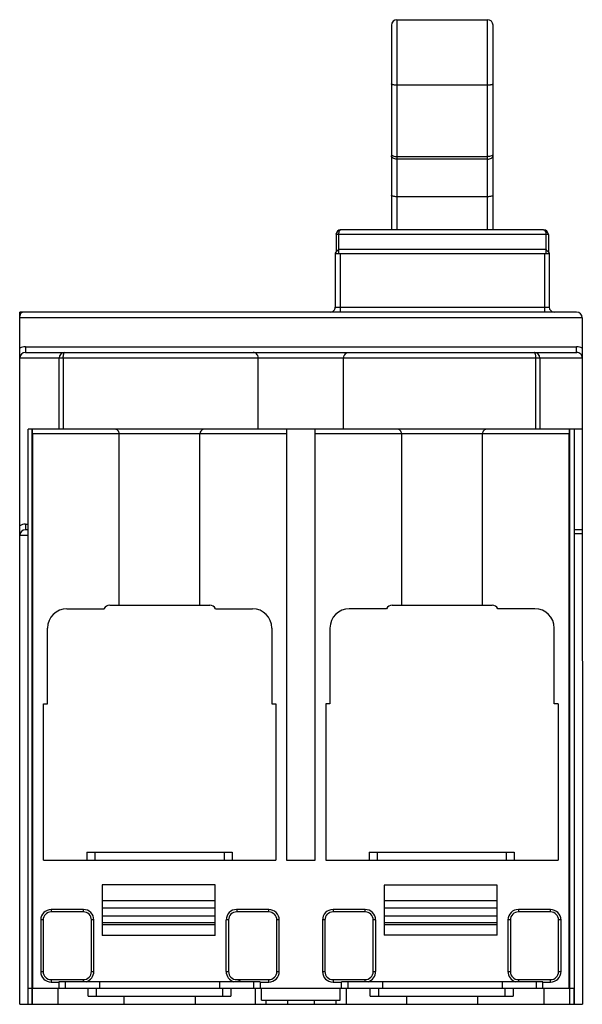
# Model space of a CAD drawing. Header units: millimetres. Extents: x 18 to 87, y 12 to 134.
import ezdxf

# ---------------------------------------------------------------- set-up
doc = ezdxf.new("R2010")
doc.units = ezdxf.units.MM
doc.header["$LTSCALE"] = 9.41961
doc.layers.get('0').update_dxf_attribs({"linetype": 'CONTINUOUS'})

msp = doc.modelspace()

# ---------------------------------------------------------------- linework, layer by layer
at = {"color": 7, "linetype": 'Continuous'}
for p, q in [((64.4, 133.63), (64.4, 107.59)), ((64.4, 133.63), (75.6, 133.63)), ((75.6, 107.59), (75.6, 133.63)), ((63.7, 132.93), (63.7, 107.59)), ((76.3, 107.59), (76.3, 132.93)), ((75.61, 125.51), (64.41, 125.51)), ((64.4, 116.65), (75.6, 116.65)), ((75.6, 116.34), (64.4, 116.34)), ((75.6, 111.69), (64.4, 111.69)), ((82.56, 107.59), (57.45, 107.59)), ((56.85, 106.99), (56.85, 104.82)), ((83.16, 106.99), (56.85, 106.99)), ((57.15, 106.99), (57.15, 104.59)), ((82.86, 106.99), (82.86, 104.59)), ((83.16, 106.99), (83.16, 104.82)), ((57.15, 105.19), (82.86, 105.19)), ((56.75, 104.73), (56.75, 97.99)), ((83.27, 104.59), (56.75, 104.59)), ((57.35, 104.59), (57.35, 97.39)), ((82.67, 104.59), (82.67, 97.39)), ((83.27, 104.73), (83.27, 97.99)), ((56.75, 97.99), (83.27, 97.99)), ((17.64, 11.59), (17.64, 97.39)), ((86.66, 97.39), (17.64, 97.39)), ((87.36, 96.69), (17.64, 96.69)), ((87.36, 96.69), (87.37, 11.59)), ((18.34, 93.09), (86.66, 93.09)), ((86.66, 92.39), (86.66, 93.09)), ((87.37, 91.69), (17.64, 91.69)), ((18.34, 92.39), (86.67, 92.39)), ((22.53, 82.89), (22.53, 91.69)), ((23.03, 91.69), (23.03, 82.89)), ((47.2, 82.89), (47.2, 91.69)), ((57.78, 82.89), (57.78, 91.69)), ((81.62, 82.89), (81.62, 91.69)), ((82.12, 91.69), (82.12, 82.89)), ((18.67, 11.59), (18.67, 82.89)), ((40.57, 82.89), (18.67, 82.89)), ((19.15, 82.89), (19.15, 11.59)), ((19.24, 82.29), (19.24, 13.59)), ((39.97, 82.29), (19.24, 82.29)), ((29.98, 61.04), (29.98, 82.29)), ((39.98, 61.04), (39.98, 82.29)), ((50.73, 82.29), (39.98, 82.29)), ((75.57, 82.89), (40.58, 82.89)), ((50.73, 29.39), (50.73, 82.89)), ((54.23, 82.89), (54.23, 29.39)), ((74.97, 82.29), (54.23, 82.29)), ((64.98, 61.04), (64.98, 82.29)), ((85.74, 82.29), (74.98, 82.29)), ((74.98, 61.04), (74.98, 82.29)), ((87.37, 82.89), (75.58, 82.89)), ((85.74, 13.59), (85.74, 82.29)), ((85.83, 11.59), (85.83, 82.89)), ((86.37, 82.89), (86.37, 11.59)), ((18.34, 71.09), (18.34, 70.39)), ((18.34, 71.09), (18.67, 71.09)), ((18.67, 69.69), (17.64, 69.69)), ((18.67, 70.39), (18.34, 70.39)), ((87.37, 70.39), (86.37, 70.39)), ((87.37, 69.89), (86.37, 69.89)), ((28.79, 61.04), (41.19, 61.04)), ((63.79, 61.04), (76.19, 61.04)), ((23.49, 60.62), (28.09, 60.62)), ((41.89, 60.62), (46.49, 60.62)), ((63.09, 60.62), (58.49, 60.62)), ((81.49, 60.62), (76.89, 60.62)), ((21.09, 48.84), (21.09, 58.22)), ((48.89, 58.22), (48.89, 48.84)), ((56.09, 58.22), (56.09, 48.84)), ((83.89, 48.84), (83.89, 58.22)), ((20.59, 29.44), (20.59, 48.84)), ((20.59, 48.84), (21.09, 48.84)), ((48.89, 48.84), (49.39, 48.84)), ((49.39, 48.84), (49.39, 29.44)), ((56.09, 48.84), (55.59, 48.84)), ((55.59, 48.84), (55.59, 29.44)), ((84.39, 48.84), (83.89, 48.84)), ((84.39, 48.84), (84.39, 29.44)), ((20.59, 29.44), (49.39, 29.44)), ((25.96, 30.44), (43.96, 30.44)), ((25.96, 30.44), (25.96, 29.44)), ((26.96, 30.44), (26.96, 29.44)), ((29.98, 29.39), (29.98, 29.44)), ((39.98, 29.39), (29.98, 29.39)), ((39.98, 29.39), (39.98, 29.44)), ((42.96, 30.44), (42.96, 29.44)), ((43.96, 30.44), (43.96, 29.44)), ((54.23, 29.39), (50.73, 29.39)), ((55.59, 29.44), (84.39, 29.44)), ((60.94, 30.44), (78.94, 30.44)), ((60.94, 30.44), (60.94, 29.44)), ((61.94, 30.44), (61.94, 29.44)), ((64.98, 29.39), (64.98, 29.44)), ((74.98, 29.39), (64.98, 29.39)), ((74.98, 29.39), (74.98, 29.44)), ((77.94, 30.44), (77.94, 29.44)), ((78.94, 30.44), (78.94, 29.44)), ((41.86, 26.38), (27.86, 26.38)), ((27.86, 26.38), (27.86, 20.13)), ((41.86, 20.13), (41.86, 26.38)), ((76.83, 26.37), (62.83, 26.37)), ((62.83, 26.37), (62.83, 20.15)), ((76.83, 20.15), (76.83, 26.37)), ((27.86, 24.44), (41.86, 24.44)), ((62.83, 24.44), (76.83, 24.44)), ((25.53, 23.34), (21.54, 23.34)), ((21.54, 23.34), (21.54, 23.04)), ((27.86, 23.54), (41.86, 23.54)), ((48.51, 23.34), (44.53, 23.34)), ((44.53, 23.34), (44.53, 23.04)), ((48.51, 23.04), (48.51, 23.34)), ((60.45, 23.34), (56.47, 23.34)), ((56.47, 23.34), (56.47, 23.04)), ((60.45, 23.04), (60.45, 23.34)), ((62.83, 23.54), (76.83, 23.54)), ((83.43, 23.34), (79.45, 23.34)), ((79.45, 23.34), (79.45, 23.04)), ((83.43, 23.04), (83.43, 23.34)), ((20.54, 22.04), (20.24, 22.04)), ((20.24, 22.04), (20.24, 15.64)), ((20.54, 22.04), (20.54, 15.63)), ((25.53, 23.04), (21.54, 23.04)), ((26.83, 22.04), (26.53, 22.04)), ((26.53, 15.64), (26.53, 22.04)), ((26.83, 15.63), (26.83, 22.04)), ((27.86, 22.54), (41.86, 22.54)), ((43.53, 22.04), (43.23, 22.04)), ((43.23, 15.64), (43.23, 22.03)), ((43.53, 22.04), (43.53, 15.64)), ((48.51, 23.04), (44.53, 23.04)), ((49.81, 22.04), (49.51, 22.04)), ((49.51, 15.64), (49.51, 22.04)), ((49.81, 15.64), (49.81, 22.04)), ((55.47, 22.04), (55.17, 22.04)), ((55.17, 22.04), (55.17, 15.64)), ((55.47, 22.04), (55.47, 15.64)), ((60.45, 23.04), (56.47, 23.04)), ((61.75, 22.04), (61.45, 22.04)), ((61.45, 15.64), (61.45, 22.04)), ((61.75, 22.04), (61.75, 15.64)), ((62.83, 22.54), (76.83, 22.54)), ((78.45, 22.04), (78.15, 22.04)), ((78.15, 22.04), (78.15, 15.64)), ((78.45, 22.04), (78.45, 15.64)), ((83.43, 23.04), (79.45, 23.04)), ((84.73, 22.04), (84.43, 22.04)), ((84.43, 15.63), (84.43, 22.04)), ((84.73, 15.64), (84.73, 22.04)), ((27.86, 21.74), (41.86, 21.74)), ((41.86, 21.44), (27.86, 21.44)), ((62.83, 21.74), (76.83, 21.74)), ((76.83, 21.44), (62.83, 21.44)), ((41.86, 20.13), (27.86, 20.13)), ((76.83, 20.15), (62.83, 20.15)), ((20.24, 15.64), (20.54, 15.64)), ((26.53, 15.64), (26.83, 15.64)), ((43.23, 15.64), (43.53, 15.64)), ((49.51, 15.64), (49.81, 15.64)), ((55.17, 15.64), (55.47, 15.64)), ((61.45, 15.64), (61.75, 15.64)), ((78.15, 15.64), (78.45, 15.64)), ((84.43, 15.64), (84.73, 15.64)), ((18.67, 13.59), (19.15, 13.59)), ((19.19, 13.59), (85.79, 13.59)), ((19.19, 13.59), (19.19, 11.59)), ((21.54, 14.64), (25.53, 14.64)), ((21.54, 14.64), (21.54, 14.34)), ((21.54, 14.34), (22.49, 14.34)), ((22.36, 13.59), (22.36, 11.59)), ((47.44, 14.39), (22.49, 14.39)), ((22.49, 14.39), (22.49, 13.59)), ((23.27, 14.39), (23.27, 13.59)), ((26.11, 12.59), (26.11, 13.59)), ((27.11, 13.59), (27.11, 12.59)), ((27.54, 14.39), (27.54, 13.59)), ((42.39, 14.39), (42.39, 13.59)), ((42.81, 12.59), (42.81, 13.59)), ((43.81, 13.59), (43.81, 12.59)), ((44.53, 14.64), (48.51, 14.64)), ((46.66, 13.59), (46.66, 14.39)), ((46.83, 13.59), (46.83, 11.59)), ((47.44, 14.39), (47.44, 13.59)), ((47.44, 14.34), (48.51, 14.34)), ((47.61, 12.09), (47.61, 13.59)), ((48.51, 14.34), (48.51, 14.64)), ((56.47, 14.64), (60.45, 14.64)), ((56.47, 14.64), (56.47, 14.34)), ((56.47, 14.34), (57.54, 14.34)), ((57.36, 12.09), (57.36, 13.59)), ((82.49, 14.39), (57.54, 14.39)), ((57.54, 13.59), (57.54, 14.39)), ((58.15, 11.59), (58.15, 13.59)), ((58.32, 14.39), (58.32, 13.59)), ((60.45, 14.39), (60.45, 14.64)), ((61.09, 12.59), (61.09, 13.59)), ((62.09, 13.59), (62.09, 12.59)), ((62.59, 14.39), (62.59, 13.59)), ((77.44, 14.39), (77.44, 13.59)), ((77.79, 12.59), (77.79, 13.59)), ((78.79, 13.59), (78.79, 12.59)), ((79.45, 14.64), (83.43, 14.64)), ((79.45, 14.64), (79.45, 14.39)), ((81.71, 13.59), (81.71, 14.39)), ((82.49, 13.59), (82.49, 14.39)), ((82.49, 14.34), (83.43, 14.34)), ((82.61, 13.59), (82.61, 11.59)), ((83.43, 14.34), (83.43, 14.64)), ((85.79, 13.59), (85.79, 11.59)), ((85.83, 13.59), (86.34, 13.59)), ((86.34, 11.59), (86.34, 13.59)), ((26.11, 12.59), (43.81, 12.59)), ((30.56, 12.59), (30.56, 11.59)), ((39.41, 11.59), (39.41, 12.59)), ((61.09, 12.59), (78.79, 12.59)), ((65.56, 12.59), (65.56, 11.59)), ((74.41, 11.59), (74.41, 12.59)), ((17.64, 11.59), (87.37, 11.59)), ((47.61, 12.09), (57.36, 12.09)), ((48.14, 12.09), (48.14, 11.59)), ((50.86, 11.59), (50.86, 12.09)), ((54.12, 12.09), (54.12, 11.59)), ((56.84, 12.09), (56.84, 11.59))]:
    msp.add_line(p, q, dxfattribs=at)
for centre, radius, start, end in [((64.4, 132.93), 0.7, 90, 180), ((75.6, 132.93), 0.7, 0, 90), ((57.44, 106.99), 0.6, 90.003, 180.0014), ((57.45, 106.99), 0.6, 90.0041, 180), ((82.56, 106.99), 0.6, 0, 89.9973), ((55.99, 105.75), 1.27, 312.7889, 315.1466), ((84.01, 105.74), 1.25, 224.8446, 227.2168), ((56.15, 97.99), 0.6, 269.9993, 0.0002), ((83.87, 97.99), 0.6, 180, 270), ((18.14, 96.89), 0.5, 90, 180), ((86.66, 96.69), 0.7, 0, 89.9948), ((18.34, 91.69), 1.4, 90.0268, 119.9989), ((86.66, 91.69), 1.4, 60, 90), ((18.34, 91.69), 0.7, 90, 180), ((23.23, 91.69), 0.7, 90, 180), ((81.42, 91.69), 0.7, 0, 90), ((86.67, 91.69), 0.7, 0, 90.0084), ((29.38, 82.29), 0.6, 0, 90.0052), ((40.58, 82.29), 0.6, 89.9916, 180), ((64.38, 82.29), 0.6, 0, 90.0052), ((75.58, 82.29), 0.6, 89.9916, 180), ((18.34, 69.69), 1.4, 90, 120), ((18.34, 69.69), 0.7, 90, 180), ((28.79, 60.24), 0.8, 90, 151.6411), ((41.19, 60.24), 0.8, 28.3589, 90), ((63.79, 60.24), 0.8, 90, 151.6411), ((76.19, 60.24), 0.8, 28.3589, 90), ((23.49, 58.22), 2.4, 90, 180), ((46.49, 58.22), 2.4, 360, 90), ((58.49, 58.22), 2.4, 90, 180), ((81.49, 58.22), 2.4, 360, 90), ((21.54, 22.03), 1.3, 89.9887, 179.986), ((25.53, 22.04), 1.3, 0.0132, 90.0325), ((44.53, 22.04), 1.3, 90.0325, 180.0133), ((48.51, 22.03), 1.3, 0.0095, 90.0216), ((56.47, 22.03), 1.3, 89.9778, 179.9889), ((60.45, 22.04), 1.3, 0, 90), ((79.45, 22.04), 1.3, 90, 180), ((83.43, 22.03), 1.3, 0.014, 90.0119), ((21.54, 22.03), 1, 89.9826, 179.9805), ((25.53, 22.04), 1, 359.9813, 90), ((44.53, 22.04), 1, 90, 180), ((48.51, 22.03), 1, 0.1029, 90.0198), ((56.47, 22.03), 1, 89.9801, 179.898), ((60.45, 22.04), 1, 0, 90), ((79.45, 22.04), 1, 90, 180.0187), ((83.43, 22.03), 1, 0.0205, 90.0154), ((21.54, 15.64), 1.3, 180.0093, 270.008), ((21.54, 15.64), 1, 180.1037, 270.0185), ((25.53, 15.64), 1, 270, 360), ((25.53, 15.64), 1.3, 285.9297, 359.99), ((44.53, 15.64), 1.3, 179.9904, 254.0454), ((44.53, 15.64), 1, 180, 270), ((48.51, 15.64), 1.3, 269.9762, 359.9859), ((48.51, 15.64), 1, 269.9827, 359.9805), ((56.47, 15.64), 1.3, 180.014, 270.0119), ((56.47, 15.64), 1, 180.0206, 270.0154), ((60.45, 15.64), 1, 270, 360), ((60.45, 15.64), 1.3, 285.942, 0), ((79.45, 15.64), 1.3, 180, 254.0578), ((79.45, 15.64), 1, 180, 270), ((83.43, 15.64), 1.3, 269.9782, 359.9897), ((83.43, 15.64), 1, 269.9814, 359.8972)]:
    msp.add_arc(centre, radius, start, end, dxfattribs=at)
for centre, start_param, end_param in [((19.23, 82.29), -1.570796, 0), ((85.75, 82.29), 0, 1.570796)]:
    msp.add_ellipse(centre, major_axis=(0, 0.6), ratio=0.017455, start_param=start_param, end_param=end_param, dxfattribs=at)
for points, knots in [([(64.41, 125.51), (64.32, 125.51), (64.19, 125.51), (64.02, 125.53), (63.92, 125.56), (63.83, 125.58), (63.75, 125.61), (63.7, 125.66), (63.7, 125.69)], [0, 0, 0, 0, 0.357798, 0.520849, 0.665463, 0.787189, 0.883193, 1, 1, 1, 1]), ([(76.3, 125.69), (76.3, 125.66), (76.26, 125.61), (76.18, 125.58), (76.09, 125.56), (75.99, 125.53), (75.82, 125.51), (75.69, 125.51), (75.61, 125.51)], [0, 0, 0, 0, 0.116748, 0.212719, 0.334426, 0.479039, 0.642108, 1, 1, 1, 1]), ([(63.7, 116.95), (63.7, 116.93), (63.72, 116.89), (63.76, 116.83), (63.83, 116.78), (63.88, 116.75), (63.91, 116.74)], [0, 0, 0, 0, 0.193739, 0.416093, 0.683261, 1, 1, 1, 1]), ([(64.4, 116.34), (64.31, 116.34), (64.14, 116.36), (63.95, 116.44), (63.82, 116.52), (63.76, 116.6), (63.71, 116.68), (63.7, 116.74), (63.7, 116.76)], [0, 0, 0, 0, 0.30267, 0.577244, 0.698242, 0.807526, 0.906868, 1, 1, 1, 1]), ([(63.91, 116.74), (63.98, 116.71), (64.15, 116.67), (64.31, 116.65), (64.4, 116.65)], [0, 0, 0, 0, 0.466841, 1, 1, 1, 1]), ([(75.6, 116.34), (75.69, 116.34), (75.87, 116.36), (76.06, 116.44), (76.19, 116.52), (76.25, 116.6), (76.29, 116.68), (76.3, 116.74), (76.3, 116.76)], [0, 0, 0, 0, 0.302704, 0.57727, 0.698254, 0.807525, 0.90686, 1, 1, 1, 1]), ([(76.1, 116.74), (76.03, 116.71), (75.86, 116.67), (75.69, 116.65), (75.6, 116.65)], [0, 0, 0, 0, 0.466793, 1, 1, 1, 1]), ([(76.3, 116.95), (76.3, 116.93), (76.29, 116.89), (76.25, 116.83), (76.18, 116.78), (76.13, 116.75), (76.1, 116.74)], [0, 0, 0, 0, 0.193764, 0.416088, 0.683245, 1, 1, 1, 1]), ([(64.4, 111.69), (64.31, 111.69), (64.15, 111.69), (63.95, 111.72), (63.83, 111.77), (63.75, 111.8), (63.7, 111.84), (63.7, 111.87)], [0, 0, 0, 0, 0.35665, 0.663385, 0.785054, 0.88131, 1, 1, 1, 1]), ([(76.3, 111.87), (76.3, 111.84), (76.26, 111.8), (76.18, 111.77), (76.05, 111.72), (75.86, 111.69), (75.69, 111.69), (75.6, 111.69)], [0, 0, 0, 0, 0.118634, 0.214858, 0.336508, 0.643258, 1, 1, 1, 1]), ([(57.45, 107.59), (57.43, 107.59), (57.39, 107.58), (57.34, 107.54), (57.29, 107.49), (57.22, 107.39), (57.17, 107.22), (57.15, 107.07), (57.15, 106.99)], [0, 0, 0, 0, 0.07862, 0.163935, 0.263398, 0.380036, 0.665248, 1, 1, 1, 1]), ([(82.56, 107.59), (82.58, 107.59), (82.62, 107.58), (82.67, 107.54), (82.73, 107.49), (82.79, 107.39), (82.85, 107.22), (82.86, 107.07), (82.86, 106.99)], [0, 0, 0, 0, 0.078659, 0.164003, 0.263479, 0.380116, 0.665289, 1, 1, 1, 1]), ([(18.34, 93.09), (18.34, 93.04), (18.34, 92.95), (18.34, 92.82), (18.34, 92.7), (18.34, 92.61), (18.34, 92.55), (18.34, 92.51), (18.34, 92.47), (18.34, 92.44), (18.34, 92.42), (18.34, 92.4), (18.34, 92.39), (18.34, 92.39), (18.34, 92.39), (18.34, 92.39), (18.34, 92.39)], [0, 0, 0, 0, 0.194686, 0.382681, 0.555634, 0.707101, 0.772945, 0.831384, 0.881875, 0.923876, 0.956907, 0.980726, 0.989124, 0.995151, 0.998784, 1, 1, 1, 1]), ([(23.03, 91.69), (23.03, 91.78), (23.04, 91.91), (23.07, 92.08), (23.09, 92.18), (23.12, 92.27), (23.16, 92.34), (23.2, 92.39), (23.23, 92.39)], [0, 0, 0, 0, 0.361408, 0.524602, 0.668014, 0.786864, 0.880376, 1, 1, 1, 1]), ([(47.2, 91.69), (47.2, 91.79), (47.16, 91.99), (47, 92.21), (46.8, 92.35), (46.65, 92.39), (46.58, 92.39)], [0, 0, 0, 0, 0.302136, 0.566207, 0.794026, 1, 1, 1, 1]), ([(57.78, 91.69), (57.78, 91.79), (57.83, 91.99), (57.99, 92.21), (58.19, 92.35), (58.34, 92.39), (58.41, 92.39)], [0, 0, 0, 0, 0.302074, 0.566126, 0.793994, 1, 1, 1, 1]), ([(81.62, 91.69), (81.62, 91.78), (81.61, 91.91), (81.59, 92.07), (81.56, 92.18), (81.53, 92.27), (81.5, 92.33), (81.47, 92.37), (81.43, 92.39), (81.42, 92.39)], [0, 0, 0, 0, 0.358257, 0.52021, 0.662925, 0.782399, 0.876778, 0.946812, 1, 1, 1, 1]), ([(25.53, 23.04), (25.53, 23.04), (25.53, 23.04), (25.53, 23.04), (25.53, 23.05), (25.53, 23.06), (25.53, 23.07), (25.53, 23.09), (25.53, 23.13), (25.53, 23.17), (25.53, 23.22), (25.53, 23.28), (25.53, 23.32), (25.53, 23.34)], [0, 0, 0, 0, 0.0049, 0.019425, 0.04331, 0.076295, 0.118116, 0.168494, 0.292807, 0.444325, 0.617817, 0.805944, 1, 1, 1, 1]), ([(25.53, 14.39), (25.53, 14.4), (25.53, 14.43), (25.53, 14.48), (25.53, 14.53), (25.53, 14.56), (25.53, 14.59), (25.53, 14.61), (25.53, 14.62), (25.53, 14.62), (25.53, 14.63), (25.53, 14.63), (25.53, 14.64), (25.53, 14.64)], [0, 0, 0, 0, 0.202501, 0.393963, 0.567259, 0.716475, 0.837538, 0.886288, 0.926647, 0.958398, 0.981337, 0.995263, 1, 1, 1, 1]), ([(45.02, 14.39), (44.98, 14.42), (44.9, 14.48), (44.78, 14.56), (44.66, 14.62), (44.57, 14.64), (44.53, 14.64)], [0, 0, 0, 0, 0.281911, 0.544519, 0.77788, 1, 1, 1, 1])]:
    msp.add_open_spline(points, degree=3, knots=knots, dxfattribs=at)
for points in [[(57.15, 105.19), (57.07, 105.07), (56.99, 104.96), (56.89, 104.86)], [(83.12, 104.86), (83.02, 104.96), (82.94, 105.07), (82.86, 105.19)], [(56.85, 104.82), (56.82, 104.79), (56.79, 104.76), (56.75, 104.73)], [(83.27, 104.73), (83.23, 104.76), (83.19, 104.79), (83.16, 104.82)]]:
    msp.add_open_spline(points, degree=3, dxfattribs=at)

doc.saveas('drawing.dxf')
